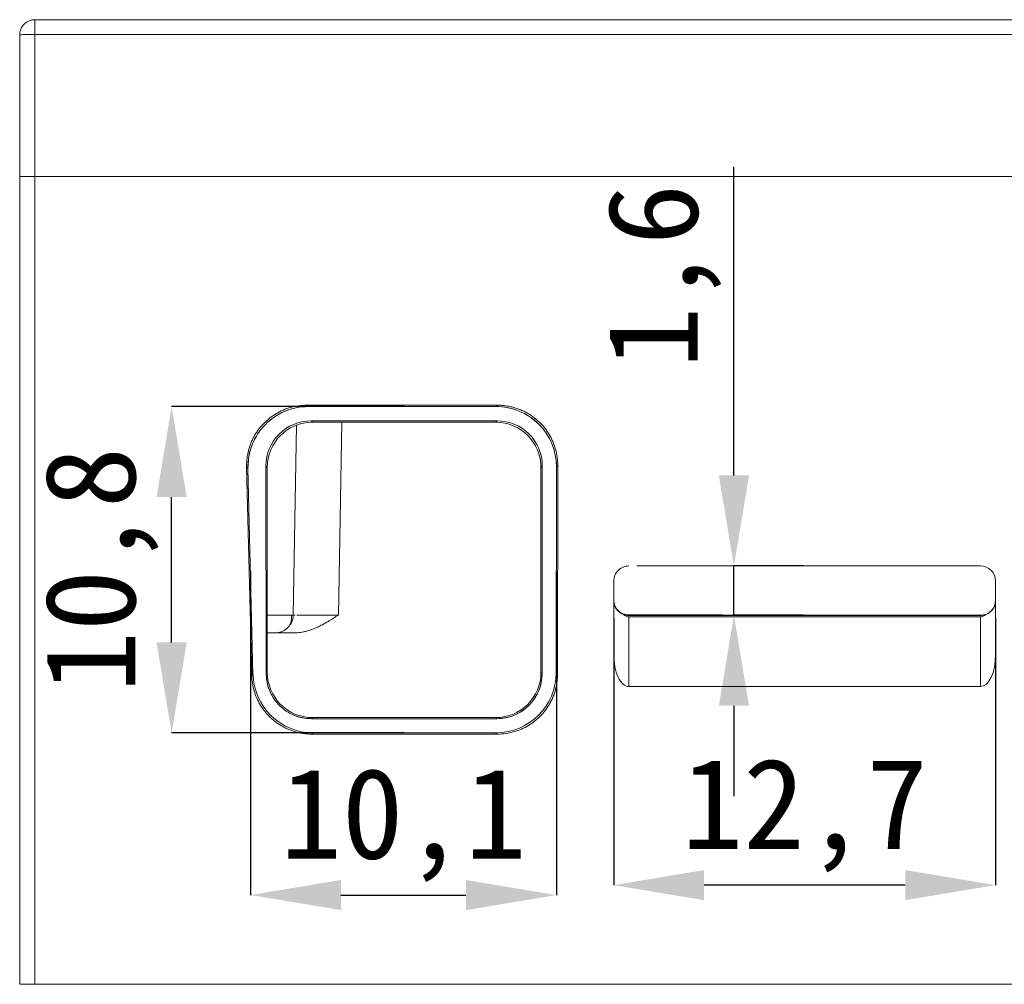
# Model space of a CAD drawing. Header units: millimetres. Extents: x 0 to 420, y 0 to 297.
# Tile 18 of 21: x 297 to 329, y 122 to 154. Entities that reach past the tile are written whole.
import ezdxf

# ---------------------------------------------------------------- set-up
doc = ezdxf.new("R2010")
doc.units = ezdxf.units.MM
doc.styles.add('黑体高度3mm', font='simhei.ttf', dxfattribs={"height": 3})
doc.dimstyles.new('黄色高度3mm', dxfattribs={"dimtxt": 3, "dimasz": 3, "dimexe": 0, "dimexo": 0, "dimtad": 1, "dimdec": 1, "dimtxsty": '黑体高度3mm', "dimcen": 2.5, "dimclrd": 2, "dimclre": 2, "dimclrt": 2, "dimadec": 0, "dimazin": 0, "dimtfac": 1, "dimtdec": 1, "dimtmove": 0, "dimatfit": 3, "dimfxl": 1, "dimarcsym": 0})

# ---------------------------------------------------------------- blocks, each defined once
blk = doc.blocks.new('*D19')
at = {"color": 2, "lineweight": -2, "transparency": 16777216}
for p, q in [((309.322, 141.06), (301.593, 141.06)), ((301.593, 133.237), (301.593, 138.06)), ((309.322, 130.237), (301.593, 130.237))]:
    blk.add_line(p, q, dxfattribs=at)
at = {"color": 2, "transparency": 16777216}
for points in [[(301.093, 138.06), (302.093, 138.06), (301.593, 141.06)], [(301.093, 133.237), (302.093, 133.237), (301.593, 130.237)]]:
    blk.add_solid(points, dxfattribs=at)
at = {"layer": 'Defpoints', "color": 0, "transparency": 16777216}
for p in [(301.593, 141.06), (309.322, 141.06), (309.322, 130.237)]:
    blk.add_point(p, dxfattribs=at)
at = {"color": 2, "transparency": 16777216, "insert": (299.274, 135.649), "char_height": 3, "attachment_point": 5, "rotation": 90, "style": '黑体高度3mm'}
blk.add_mtext('10,8', dxfattribs=at)
blk = doc.blocks.new('*D20')
at = {"color": 2, "lineweight": -2, "transparency": 16777216}
for p, q in [((304.209, 135.6), (304.209, 124.857)), ((314.356, 135.588), (314.356, 124.857)), ((307.209, 124.857), (311.356, 124.857))]:
    blk.add_line(p, q, dxfattribs=at)
at = {"color": 2, "transparency": 16777216}
for points in [[(307.209, 125.357), (307.209, 124.357), (304.209, 124.857)], [(311.356, 125.357), (311.356, 124.357), (314.356, 124.857)]]:
    blk.add_solid(points, dxfattribs=at)
at = {"layer": 'Defpoints', "color": 0, "transparency": 16777216}
for p in [(304.209, 135.6), (314.356, 135.588), (314.356, 124.857)]:
    blk.add_point(p, dxfattribs=at)
at = {"color": 2, "transparency": 16777216, "insert": (309.283, 127.176), "char_height": 3, "attachment_point": 5, "style": '黑体高度3mm'}
blk.add_mtext('10,1', dxfattribs=at)
blk = doc.blocks.new('*D21')
at = {"color": 2, "lineweight": -2, "transparency": 16777216}
for p, q in [((316.26, 134.053), (316.26, 125.186)), ((328.929, 134.053), (328.929, 125.186)), ((325.929, 125.186), (319.26, 125.186))]:
    blk.add_line(p, q, dxfattribs=at)
at = {"color": 2, "transparency": 16777216}
for points in [[(319.26, 125.686), (319.26, 124.686), (316.26, 125.186)], [(325.929, 125.686), (325.929, 124.686), (328.929, 125.186)]]:
    blk.add_solid(points, dxfattribs=at)
at = {"layer": 'Defpoints', "color": 0, "transparency": 16777216}
for p in [(316.26, 134.053), (328.929, 134.053), (316.26, 125.186)]:
    blk.add_point(p, dxfattribs=at)
at = {"color": 2, "transparency": 16777216, "insert": (322.595, 127.497), "char_height": 3, "attachment_point": 5, "style": '黑体高度3mm'}
blk.add_mtext('12,7', dxfattribs=at)
blk = doc.blocks.new('*D22')
at = {"color": 2, "lineweight": -2, "transparency": 16777216}
for p, q in [((320.248, 138.776), (320.248, 149.01)), ((322.558, 135.776), (320.248, 135.776)), ((320.248, 134.138), (320.248, 135.776)), ((322.558, 134.138), (320.248, 134.138)), ((320.248, 131.138), (320.248, 128.138))]:
    blk.add_line(p, q, dxfattribs=at)
at = {"color": 2, "transparency": 16777216}
for points in [[(319.748, 138.776), (320.748, 138.776), (320.248, 135.776)], [(319.748, 131.138), (320.748, 131.138), (320.248, 134.138)]]:
    blk.add_solid(points, dxfattribs=at)
at = {"layer": 'Defpoints', "color": 0, "transparency": 16777216}
for p in [(322.558, 135.776), (320.248, 134.138), (322.558, 134.138)]:
    blk.add_point(p, dxfattribs=at)
at = {"color": 2, "transparency": 16777216, "insert": (317.937, 145.393), "char_height": 3, "attachment_point": 5, "rotation": 90, "style": '黑体高度3mm'}
blk.add_mtext('1,6', dxfattribs=at)

msp = doc.modelspace()

# ---------------------------------------------------------------- linework, layer by layer
at = {"color": 7, "linetype": 'Continuous', "lineweight": 18}
for p, q in [((297.053, 153.896), (297.053, 153.405)), ((330.996, 153.896), (297.053, 153.896)), ((296.553, 148.696), (296.553, 153.396)), ((297.053, 153.405), (297.053, 148.696)), ((330.996, 153.405), (297.053, 153.405)), ((296.553, 121.896), (296.553, 148.696)), ((297.053, 121.896), (297.053, 148.696)), ((297.053, 148.696), (387.785, 148.696)), ((312.406, 141.106), (306.078, 141.106)), ((306.078, 141.106), (306.123, 141.062)), ((306.123, 141.062), (312.363, 141.062)), ((306.123, 141.06), (306.123, 141.062)), ((312.363, 141.06), (306.123, 141.06)), ((312.363, 141.062), (312.406, 141.106)), ((312.363, 141.06), (312.363, 141.062)), ((312.392, 140.59), (306.22, 140.59)), ((306.268, 140.544), (312.345, 140.544)), ((305.63, 134.146), (305.74, 140.448)), ((304.081, 139.058), (304.25, 132.146)), ((304.125, 139.063), (304.125, 139.062)), ((304.126, 139.013), (304.292, 132.187)), ((304.722, 139.09), (304.722, 139.092)), ((304.768, 139.045), (304.722, 139.091)), ((304.722, 139.091), (304.731, 132.206)), ((304.722, 139.09), (304.722, 139.089)), ((304.722, 139.089), (304.731, 132.204)), ((304.768, 139.046), (304.768, 139.045)), ((304.768, 132.243), (304.768, 139.045)), ((313.89, 139.091), (313.845, 139.045)), ((313.845, 139.045), (313.845, 139.046)), ((313.845, 139.045), (313.845, 132.243)), ((313.882, 132.206), (313.89, 139.091)), ((313.882, 132.204), (313.89, 139.089)), ((313.89, 139.09), (313.89, 139.092)), ((313.89, 139.089), (313.89, 139.091)), ((313.89, 139.089), (313.89, 139.09)), ((314.352, 132.234), (314.36, 139.059)), ((314.404, 139.105), (314.36, 139.061)), ((314.36, 139.062), (314.36, 139.063)), ((314.36, 139.059), (314.36, 139.06)), ((314.396, 132.192), (314.404, 139.105)), ((314.404, 139.105), (314.404, 139.106)), ((328.094, 135.776), (317.022, 135.776)), ((328.094, 135.774), (317.094, 135.774)), ((328.094, 135.774), (328.094, 135.776)), ((328.429, 135.773), (328.094, 135.773)), ((316.26, 135.273), (316.26, 132.834)), ((328.929, 132.834), (328.929, 135.273)), ((305.687, 134.144), (305.63, 134.146)), ((316.76, 134.149), (316.76, 134.129)), ((316.76, 134.149), (319.21, 134.149)), ((316.76, 134.129), (328.429, 134.129)), ((316.76, 134.086), (316.76, 131.773)), ((328.429, 134.086), (316.76, 134.086)), ((321.348, 134.138), (328.429, 134.138)), ((328.429, 134.129), (328.429, 134.138)), ((328.429, 131.773), (328.429, 134.086)), ((304.25, 132.146), (304.292, 132.189)), ((304.731, 132.206), (304.768, 132.243)), ((304.731, 132.204), (304.731, 132.206)), ((313.845, 132.243), (313.882, 132.206)), ((313.882, 132.204), (313.882, 132.206)), ((314.352, 132.235), (314.396, 132.192)), ((316.76, 131.773), (328.429, 131.773)), ((306.266, 130.744), (306.231, 130.708)), ((306.231, 130.707), (306.231, 130.708)), ((306.231, 130.708), (312.382, 130.708)), ((306.231, 130.707), (312.382, 130.707)), ((312.346, 130.744), (306.266, 130.744)), ((312.382, 130.708), (312.346, 130.744)), ((312.382, 130.707), (312.382, 130.708)), ((306.249, 130.195), (312.396, 130.195)), ((306.292, 130.237), (312.352, 130.237)), ((312.396, 130.195), (312.352, 130.239)), ((387.129, 121.896), (297.053, 121.896))]:
    msp.add_line(p, q, dxfattribs=at)
at = {"color": 8, "linetype": 'Continuous', "lineweight": 18}
for p, q in [((306.222, 140.59), (306.268, 140.544)), ((307.13, 134.146), (307.242, 140.544)), ((312.345, 140.544), (312.391, 140.59)), ((304.126, 139.015), (304.081, 139.058)), ((306.29, 130.237), (306.249, 130.195))]:
    msp.add_line(p, q, dxfattribs=at)
at = {"color": 7, "linetype": 'Continuous', "lineweight": 18}
for centre, radius, start, end in [((296.928, 146.236), 7.17, 89.0014, 92.9983), ((316.76, 135.273), 0.5, 89.9956, 179.9956), ((328.429, 135.273), 0.5, 0.0044, 90.0044), ((305.03, 134.156), 0.6, 325.1084, 359), ((305.03, 134.156), 0.6, 270, 309.8201)]:
    msp.add_arc(centre, radius, start, end, dxfattribs=at)
for centre, major_axis, ratio, start_param, end_param in [((306.127, 139.058), (-1.189, 1.613), 0.998043, 5.648751, 7.242054), ((312.359, 139.058), (1.172, 1.625), 0.998074, 5.337611, 6.90719), ((306.223, 139.088), (-0.879, 1.219), 0.998074, 5.65918, 7.228758), ((306.269, 139.044), (1.387, -0.574), 0.999139, 1.963648, 3.533225), ((312.344, 139.044), (1.387, 0.574), 0.999139, 5.891553, 7.46113), ((312.39, 139.088), (0.879, 1.219), 0.998074, 5.337613, 6.90719), ((316.76, 134.65), (0, 0.5), 0.999543, 1.570796, 3.141593), ((316.76, 134.624), (0.5, 0), 0.989389, 3.141593, 4.343056), ((328.429, 134.638), (0, 0.5), 0.999543, 3.141593, 4.712389), ((328.429, 134.624), (0.5, 0), 0.989389, 5.081722, 6.283185), ((316.76, 135.221), (0, 1.135), 0.440505, 2.77226, 3.141593), ((316.76, 134.629), (0, 0.5), 0.999543, 2.77226, 3.141593), ((321.348, 134.169), (1.786, 0), 0.017455, 4.112059, 4.712389), ((328.429, 135.221), (0, 1.135), 0.440505, 3.141593, 3.510926), ((328.429, 134.629), (0, 0.5), 0.999543, 3.141593, 3.510926), ((316.76, 132.834), (0, 1.06), 0.471573, 1.570796, 3.141593), ((328.429, 132.834), (0, 1.06), 0.471573, 3.141593, 4.712389), ((306.293, 132.237), (1.844, 0.777), 0.999169, 2.767601, 4.313454), ((306.232, 132.207), (1.387, 0.575), 0.99914, 2.750264, 4.319233), ((306.269, 132.246), (0.879, 1.219), 0.998076, 2.19608, 3.76505), ((312.344, 132.246), (-0.879, 1.219), 0.998076, 2.518135, 4.087105), ((312.351, 132.237), (1.849, -0.766), 0.99914, 5.105545, 6.674514), ((312.381, 132.207), (1.387, -0.575), 0.99914, 5.105545, 6.674514)]:
    msp.add_ellipse(centre, major_axis=major_axis, ratio=ratio, start_param=start_param, end_param=end_param, dxfattribs=at)
for points, knots in [([(296.553, 153.396), (296.553, 153.527), (296.607, 153.657), (296.792, 153.842), (296.922, 153.896), (297.053, 153.896)], [0, 0, 0, 0, 0.5, 0.5, 1, 1, 1, 1]), ([(297.053, 148.696), (297.031, 148.696), (296.985, 148.696), (296.915, 148.696), (296.843, 148.696), (296.771, 148.696), (296.703, 148.696), (296.642, 148.696), (296.593, 148.696), (296.559, 148.696), (296.555, 148.696), (296.553, 148.696)], [0, 0, 0, 0, 0.0841719, 0.1750841, 0.2727346, 0.3771212, 0.4882414, 0.6060926, 0.7306716, 0.8619752, 1, 1, 1, 1]), ([(304.081, 139.058), (304.081, 139.106), (304.081, 139.202), (304.093, 139.343), (304.114, 139.482), (304.145, 139.616), (304.184, 139.746), (304.231, 139.872), (304.285, 139.992), (304.346, 140.107), (304.414, 140.215), (304.487, 140.318), (304.565, 140.414), (304.678, 140.538), (304.838, 140.682), (305.054, 140.83), (305.291, 140.951), (305.543, 141.039), (305.807, 141.095), (305.988, 141.102), (306.078, 141.106)], [0, 0, 0, 0, 0.045199, 0.089759, 0.133679, 0.176961, 0.219604, 0.261608, 0.302975, 0.343705, 0.383798, 0.423255, 0.462076, 0.500263, 0.581653, 0.663796, 0.746697, 0.830361, 0.914793, 1, 1, 1, 1]), ([(306.123, 141.062), (305.987, 141.054), (305.718, 141.038), (305.21, 140.874), (304.661, 140.502), (304.3, 139.945), (304.145, 139.451), (304.135, 139.189), (304.13, 139.063)], [0, 0, 0, 0, 0.129817, 0.257878, 0.50759, 0.749357, 0.879531, 1, 1, 1, 1]), ([(314.36, 139.062), (314.361, 139.593), (314.15, 140.102), (313.401, 140.851), (312.893, 141.062), (312.363, 141.062)], [0, 0, 0, 0, 0.5, 0.5, 1, 1, 1, 1]), ([(312.406, 141.106), (312.455, 141.105), (312.552, 141.103), (312.697, 141.086), (312.839, 141.06), (312.979, 141.024), (313.115, 140.978), (313.247, 140.922), (313.373, 140.858), (313.495, 140.785), (313.61, 140.705), (313.719, 140.617), (313.846, 140.498), (313.986, 140.34), (314.127, 140.133), (314.245, 139.903), (314.334, 139.652), (314.393, 139.384), (314.4, 139.199), (314.404, 139.106)], [0, 0, 0, 0, 0.046547, 0.092873, 0.138978, 0.184865, 0.230532, 0.275982, 0.321214, 0.366231, 0.411032, 0.455619, 0.499992, 0.577168, 0.656803, 0.7389, 0.823463, 0.910495, 1, 1, 1, 1]), ([(305.245, 133.596), (305.299, 133.622), (305.409, 133.676), (305.521, 133.815), (305.583, 133.977), (305.575, 134.089), (305.571, 134.144)], [0, 0, 0, 0, 0.247783, 0.502429, 0.755572, 1, 1, 1, 1]), ([(305.671, 133.556), (305.703, 133.556), (305.767, 133.557), (305.865, 133.567), (305.966, 133.584), (306.095, 133.615), (306.254, 133.666), (306.429, 133.741), (306.61, 133.832), (306.841, 133.963), (307.018, 134.075), (307.13, 134.146)], [0, 0, 0, 0, 0.059062, 0.120823, 0.184958, 0.251149, 0.369569, 0.500381, 0.608007, 0.750144, 1, 1, 1, 1]), ([(320.339, 134.143), (320.173, 134.145), (319.991, 134.147), (319.608, 134.149), (319.411, 134.149), (319.21, 134.149)], [0, 0, 0, 0, 0.5, 0.5, 1, 1, 1, 1]), ([(305.03, 133.556), (305.022, 133.556), (305.004, 133.556), (304.906, 133.556), (304.801, 133.556), (304.768, 133.556)], [0, 0, 0, 0, 0.407655, 0.815716, 1, 1, 1, 1]), ([(305.671, 133.556), (305.638, 133.556), (305.572, 133.556), (305.481, 133.556), (305.398, 133.556), (305.323, 133.556), (305.255, 133.556), (305.176, 133.556), (305.099, 133.556), (305.041, 133.556), (305.034, 133.556), (305.03, 133.556)], [0, 0, 0, 0, 0.083934, 0.167134, 0.249973, 0.332832, 0.416088, 0.500116, 0.667171, 0.832787, 1, 1, 1, 1]), ([(306.249, 130.195), (306.202, 130.196), (306.108, 130.198), (305.969, 130.214), (305.833, 130.237), (305.702, 130.27), (305.576, 130.31), (305.455, 130.358), (305.34, 130.412), (305.23, 130.473), (305.126, 130.539), (305.028, 130.609), (304.937, 130.684), (304.817, 130.794), (304.676, 130.95), (304.53, 131.162), (304.412, 131.391), (304.324, 131.634), (304.266, 131.887), (304.255, 132.059), (304.25, 132.146)], [0, 0, 0, 0, 0.04597, 0.091161, 0.135572, 0.179203, 0.222054, 0.264127, 0.305419, 0.345933, 0.385668, 0.424624, 0.462801, 0.500199, 0.582935, 0.665894, 0.749078, 0.832489, 0.916129, 1, 1, 1, 1]), ([(306.231, 130.708), (306.191, 130.709), (306.113, 130.711), (305.998, 130.725), (305.886, 130.747), (305.779, 130.776), (305.676, 130.813), (305.578, 130.856), (305.485, 130.905), (305.398, 130.959), (305.316, 131.018), (305.24, 131.08), (305.136, 131.177), (305.014, 131.321), (304.89, 131.521), (304.8, 131.739), (304.742, 131.969), (304.734, 132.127), (304.731, 132.206)], [0, 0, 0, 0, 0.050224, 0.099498, 0.147824, 0.1952, 0.241628, 0.287106, 0.331637, 0.375219, 0.417852, 0.459538, 0.500276, 0.599477, 0.699046, 0.798988, 0.899304, 1, 1, 1, 1]), ([(313.882, 132.206), (313.881, 132.166), (313.879, 132.087), (313.865, 131.969), (313.841, 131.853), (313.809, 131.74), (313.768, 131.629), (313.718, 131.523), (313.661, 131.42), (313.595, 131.323), (313.523, 131.231), (313.421, 131.122), (313.281, 131.001), (313.091, 130.879), (312.875, 130.785), (312.636, 130.721), (312.468, 130.713), (312.382, 130.708)], [0, 0, 0, 0, 0.050433, 0.100771, 0.151015, 0.201165, 0.251222, 0.301186, 0.351058, 0.400838, 0.450526, 0.500123, 0.590931, 0.686323, 0.786297, 0.890856, 1, 1, 1, 1]), ([(314.396, 132.192), (314.395, 132.144), (314.392, 132.048), (314.376, 131.905), (314.351, 131.764), (314.315, 131.625), (314.269, 131.49), (314.214, 131.358), (314.15, 131.231), (314.077, 131.109), (313.996, 130.992), (313.907, 130.882), (313.789, 130.756), (313.633, 130.617), (313.429, 130.477), (313.201, 130.358), (312.95, 130.268), (312.679, 130.207), (312.491, 130.199), (312.396, 130.195)], [0, 0, 0, 0, 0.045845, 0.091612, 0.137301, 0.182913, 0.228448, 0.273905, 0.319287, 0.364592, 0.409822, 0.454976, 0.500055, 0.575415, 0.653959, 0.73569, 0.820606, 0.908709, 1, 1, 1, 1]), ([(296.553, 121.896), (296.554, 121.896), (296.556, 121.896), (296.57, 121.896), (296.592, 121.896), (296.622, 121.896), (296.656, 121.896), (296.695, 121.896), (296.738, 121.896), (296.783, 121.896), (296.829, 121.896), (296.875, 121.896), (296.921, 121.896), (296.966, 121.896), (297.01, 121.896), (297.039, 121.896), (297.053, 121.896)], [0, 0, 0, 0, 0.089535, 0.176285, 0.260251, 0.341432, 0.419827, 0.495436, 0.56826, 0.638297, 0.705548, 0.770013, 0.83169, 0.890581, 0.946684, 1, 1, 1, 1])]:
    msp.add_open_spline(points, degree=3, knots=knots, dxfattribs=at)
at = {"color": 8, "linetype": 'Continuous', "lineweight": 18}
msp.add_open_spline([(304.768, 134.141), (304.888, 134.141), (305.138, 134.141), (305.407, 134.142), (305.595, 134.144), (305.618, 134.145), (305.63, 134.146)], degree=3, knots=[0, 0, 0, 0, 0.23138, 0.480676, 0.736883, 1, 1, 1, 1], dxfattribs=at)
msp.add_open_spline([(307.13, 134.146), (306.518, 134.141), (305.98, 134.14), (305.75, 134.142)], degree=3, dxfattribs=at)

# ---------------------------------------------------------------- dimensions: what is measured, and where the dimension line sits
at = {"color": 3}
dim = msp.add_linear_dim(base=(320.248, 134.138), p1=(322.558, 135.776), p2=(322.558, 134.138), angle=90, dimstyle='黄色高度3mm', dxfattribs=at)
dim.commit()
dim.dimension.update_dxf_attribs({"geometry": '*D22', "text_midpoint": (320.248, 145.393), "dimtype": 160})
dim = msp.add_linear_dim(base=(301.593, 141.06), p1=(309.322, 130.237), p2=(309.322, 141.06), angle=90, dimstyle='黄色高度3mm', dxfattribs=at)
dim.commit()
dim.dimension.update_dxf_attribs({"geometry": '*D19', "text_midpoint": (299.274, 135.649)})
for base, p1, p2, picture, middle in [((314.356, 124.857), (304.209, 135.6), (314.356, 135.588), '*D20', (309.283, 127.176)), ((316.26, 125.186), (328.929, 134.053), (316.26, 134.053), '*D21', (322.595, 127.497))]:
    dim = msp.add_linear_dim(base=base, p1=p1, p2=p2, dimstyle='黄色高度3mm', dxfattribs=at)
    dim.commit()
    dim.dimension.update_dxf_attribs({"geometry": picture, "text_midpoint": middle})

doc.saveas('drawing.dxf')
